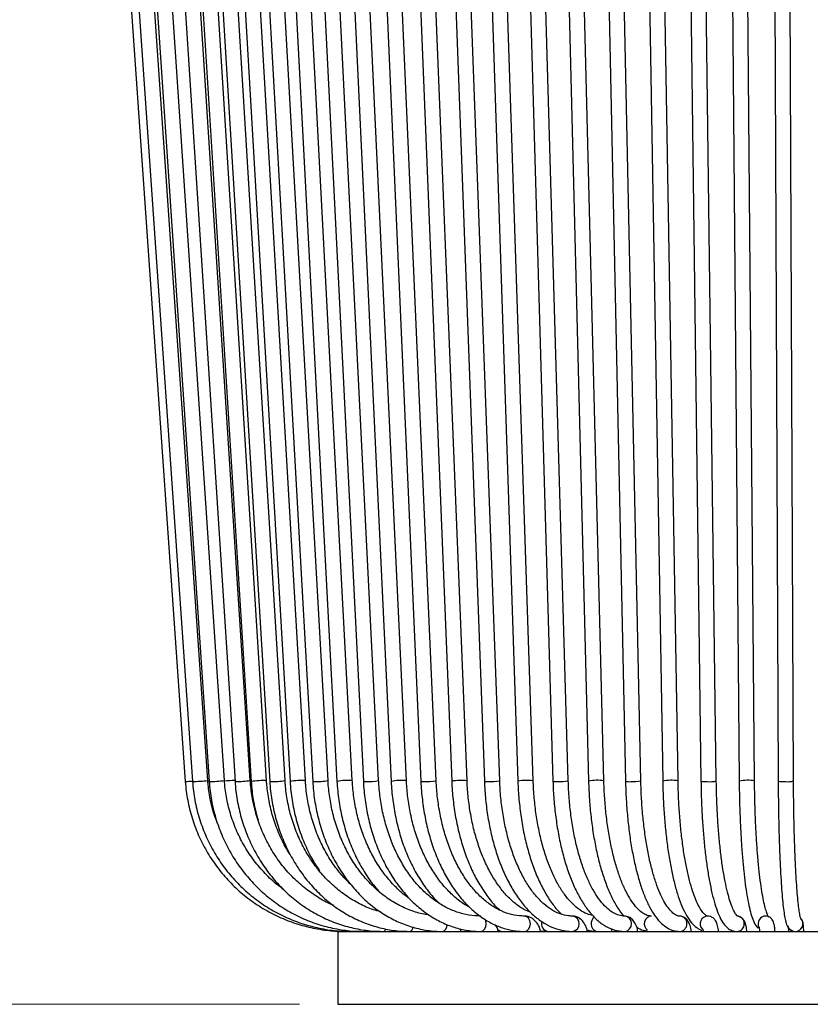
# Model space of a CAD drawing. Header units: millimetres. Extents: x 56 to 123, y 123 to 260.
# Tile 2 of 6: x 82 to 102, y 123 to 149. Entities that reach past the tile are written whole.
import ezdxf

# ---------------------------------------------------------------- set-up
doc = ezdxf.new("R2010")
doc.units = ezdxf.units.MM
doc.styles.add('SLDTEXTSTYLE0', font='TXT', dxfattribs={"width": 0.75})
doc.dimstyles.new('SLDDIMSTYLE0', dxfattribs={"dimtxt": 3.5, "dimasz": 3.302, "dimexe": 0, "dimexo": 0.0625, "dimgap": 0.875, "dimtad": 1, "dimlfac": 5, "dimrnd": 1e-09, "dimzin": 12, "dimdsep": 46, "dimtxsty": 'SLDTEXTSTYLE0', "dimsah": 1, "dimcen": 0.09, "dimadec": 0, "dimazin": 3, "dimtfac": 1, "dimtofl": 0, "dimtmove": 0, "dimatfit": 3, "dimfxl": 0, "dimfrac": 2, "dimtolj": 1, "dimtzin": 12, "dimarcsym": 0})

# ---------------------------------------------------------------- blocks, each defined once
blk = doc.blocks.new('_D')
at = {"color": 7, "linetype": 'Continuous', "lineweight": 0}
for p, q in [((92.72, 187.5), (59.294, 187.5)), ((60.294, 187.5), (60.294, 123.5)), ((88.92, 123.5), (59.294, 123.5))]:
    blk.add_line(p, q, dxfattribs=at)
at = {"color": 7, "linetype": 'Continuous', "lineweight": 18}
for points in [[(60.294, 187.5), (59.786, 184.198), (60.802, 184.198)], [(60.294, 123.5), (60.802, 126.802), (59.786, 126.802)]]:
    blk.add_solid(points, dxfattribs=at)
at = {"color": 7, "linetype": 'Continuous', "lineweight": 18, "insert": (55.782, 149.294), "char_height": 3.5, "attachment_point": 1, "rotation": 90, "style": 'SLDTEXTSTYLE0'}
blk.add_mtext('320,00', dxfattribs=at)

msp = doc.modelspace()

# ---------------------------------------------------------------- linework, layer by layer
at = {"color": 7, "linetype": 'Continuous', "lineweight": 25}
for p, q in [((82.3104, 181.3066), (85.9448, 129.3066)), ((82.5393, 181.3067), (86.1324, 129.3067)), ((86.5315, 129.3343), (82.9383, 181.3343)), ((83.0696, 181.3071), (86.567, 129.3071)), ((86.9661, 129.3339), (83.4687, 181.3339)), ((83.8932, 181.3077), (87.2418, 129.3077)), ((87.641, 129.3334), (84.2924, 181.3334)), ((84.4085, 181.308), (87.6635, 129.308)), ((88.0627, 129.333), (84.8078, 181.333)), ((84.9977, 181.3084), (88.1467, 129.3084)), ((88.546, 129.3326), (85.397, 181.3326)), ((85.6468, 181.3089), (88.6779, 129.3089)), ((89.0772, 129.3322), (86.0461, 181.3322)), ((86.3663, 181.3094), (89.268, 129.3094)), ((89.6674, 129.3317), (86.7656, 181.3317)), ((87.1392, 181.3099), (89.9006, 129.3099)), ((90.3, 129.3311), (87.5387, 181.3311)), ((87.9782, 181.3105), (90.5887, 129.3105)), ((90.9882, 129.3305), (88.3777, 181.3305)), ((88.8634, 181.3111), (91.313, 129.3111)), ((91.7126, 129.3299), (89.2629, 181.3299)), ((89.8091, 181.3118), (92.0887, 129.3118)), ((92.4883, 129.3293), (90.2087, 181.3293)), ((90.793, 181.3124), (92.8939, 129.3124)), ((93.2936, 129.3286), (91.1927, 181.3286)), ((91.8311, 181.3132), (93.7453, 129.3132)), ((94.145, 129.3279), (92.2308, 181.3279)), ((92.8989, 181.3139), (94.6191, 129.3139)), ((95.0189, 129.3271), (93.2987, 181.3271)), ((94.0137, 181.3147), (95.5334, 129.3147)), ((95.9333, 129.3264), (94.4135, 181.3264)), ((95.1491, 181.3155), (96.4627, 129.3155)), ((96.8625, 129.3256), (95.549, 181.3256)), ((96.3237, 181.3163), (97.426, 129.3163)), ((97.8259, 129.3248), (96.7236, 181.3248)), ((97.5096, 181.3171), (98.3965, 129.3171)), ((98.7965, 129.3239), (97.9095, 181.3239)), ((98.7261, 181.3179), (99.3943, 129.3179)), ((99.7942, 129.3231), (99.1261, 181.3231)), ((99.9445, 181.3188), (100.3914, 129.3188)), ((100.7913, 129.3222), (100.3445, 181.3222)), ((101.1846, 181.3197), (101.4084, 129.3197)), ((101.8084, 129.3214), (101.5845, 181.3214)), ((89.9201, 125.3995), (89.9201, 123.4995)), ((89.9201, 125.3995), (115.3201, 125.3995)), ((93.1357, 125.3989), (93.1155, 125.4683)), ((94.1056, 125.4053), (94.201, 125.3995)), ((94.1983, 125.3991), (94.2036, 125.3955)), ((95.208, 125.4122), (95.3992, 125.3995)), ((95.8023, 125.3995), (95.7959, 125.4287)), ((89.9201, 123.4995), (115.3201, 123.4995))]:
    msp.add_line(p, q, dxfattribs=at)
at = {"color": 7, "linetype": 'Continuous', "lineweight": 25, "flags": 128}
for points in [[(86.5324, 129.3245), (86.5524, 129.3259), (86.5657, 129.3267)], [(87.2418, 129.3077), (87.2418, 129.3076), (87.2577, 129.3066)], [(88.1467, 129.3084), (88.1485, 129.3076), (88.1736, 129.3066)], [(89.268, 129.3094), (89.2745, 129.3076), (89.3085, 129.3066)], [(90.5887, 129.3105), (90.6028, 129.3076), (90.6452, 129.3066)], [(94.7901, 125.3995), (94.8497, 125.4148), (94.9002, 125.4581), (94.934, 125.523), (94.9459, 125.5995), (94.934, 125.6761), (94.9002, 125.741), (94.8497, 125.7843), (94.7908, 125.7995)], [(92.652, 125.3995), (92.6981, 125.4148), (92.7372, 125.4581), (92.7633, 125.523), (92.7719, 125.5794)], [(93.6531, 125.3995), (93.7063, 125.4148), (93.7515, 125.4581), (93.7817, 125.523), (93.7923, 125.5995), (93.7817, 125.6761), (93.7649, 125.7186)], [(90.6044, 125.3995), (90.6254, 125.4148), (90.6353, 125.4343)]]:
    msp.add_lwpolyline(points, dxfattribs=at)
at = {"color": 7, "linetype": 'Continuous', "lineweight": 25}
for centre, radius, start, end in [((84.6992, 149.1296), 19.8622, 273.59556, 274.1404), ((85.8814, 135.8411), 6.5392, 272.20016, 275.70547), ((86.5241, 132.9248), 3.618, 270.67886, 277.01668), ((87.4777, 123.1604), 6.1782, 92.20373, 94.75465), ((87.2324, 132.4218), 3.1153, 270.46419, 277.53569), ((88.0003, 127.1292), 2.2047, 88.37784, 98.78739), ((88.1998, 131.6071), 2.3007, 269.34615, 278.6535), ((88.9828, 127.5156), 1.819, 87.02535, 99.65009), ((89.3663, 131.0588), 1.7531, 268.11012, 279.88909), ((90.182, 127.7819), 1.5537, 85.64407, 100.43583), ((90.7232, 130.6547), 1.3504, 266.68574, 281.31272), ((91.5747, 128.0068), 1.3303, 84.05187, 101.34534), ((92.1365, 129.4595), 0.1553, 252.06788, 279.98338), ((92.2213, 130.8128), 1.5074, 267.79701, 280.20028), ((93.143, 128.1028), 1.235, 82.99755, 101.63692), ((93.8096, 129.5531), 0.2484, 254.98979, 277.05536), ((93.9073, 130.5376), 1.2328, 266.87733, 281.11832), ((94.8566, 128.1846), 1.154, 81.91612, 101.87602), ((95.6166, 129.668), 0.363, 256.76101, 275.27798), ((95.7227, 130.3034), 0.9995, 265.82931, 282.1641), ((96.6888, 128.2846), 1.0554, 80.52724, 102.37533), ((97.5198, 129.6571), 0.3535, 254.61154, 277.42141), ((97.6312, 130.2393), 0.935, 265.97024, 282.02033), ((98.6142, 128.2965), 1.0435, 79.93967, 102.03825), ((99.5093, 129.7914), 0.4873, 256.34202, 275.68518), ((99.6251, 130.0421), 0.7386, 264.75256, 283.2345), ((100.6002, 128.3103), 1.0299, 79.30406, 101.69853), ((101.5465, 129.9476), 0.643, 257.59637, 274.42551), ((101.6633, 129.8717), 0.5691, 263.21603, 284.76686), ((96.0194, 125.5996), 0.2018, 277.49776, 82.19972), ((97.3856, 125.5996), 0.2007, 274.44651, 85.10433), ((98.1162, 125.5983), 0.2016, 93.36149, 235.27044), ((98.8278, 125.5996), 0.2002, 272.23922, 87.06325), ((99.5736, 125.5998), 0.1998, 90.83472, 223.2314), ((100.3252, 125.5995), 0.2, 270.65467, 89.90044), ((101.0826, 125.5998), 0.1997, 89.52039, 208.67286), ((94.2274, 125.5688), 0.1713, 183.30668, 261.16476), ((95.4307, 125.5951), 0.1981, 160.6653, 260.84437), ((96.7376, 125.6005), 0.2094, 125.67775, 245.43042), ((101.8537, 125.5996), 0.2, 270.09507, 38.56225), ((91.0814, 125.4884), 0.0954, 291.31254, 346.45891), ((91.7671, 125.5193), 0.1247, 286.27339, 355.74792)]:
    msp.add_arc(centre, radius, start, end, dxfattribs=at)
for points, knots in [([(85.9448, 129.3066), (85.9523, 129.2222), (85.9735, 128.9813), (86.0494, 128.5884), (86.1879, 128.1366), (86.377, 127.7033), (86.6132, 127.2939), (86.8938, 126.9135), (87.2153, 126.5671), (87.5736, 126.2589), (87.9642, 125.9929), (88.3822, 125.7724), (88.8222, 125.5999), (89.2788, 125.4789), (89.718, 125.4107), (90.0039, 125.403), (90.1327, 125.3995)], [0, 0, 0, 0, 0.0402964, 0.1151377, 0.190007, 0.2648762, 0.3397452, 0.414614, 0.4894826, 0.564351, 0.639219, 0.7140868, 0.7889543, 0.8638216, 0.9386887, 1, 1, 1, 1]), ([(86.1324, 129.3067), (86.1398, 129.2224), (86.1608, 128.9815), (86.2359, 128.5885), (86.3729, 128.1366), (86.56, 127.7032), (86.7937, 127.2937), (87.0714, 126.9132), (87.3896, 126.5667), (87.7441, 126.2585), (88.1306, 125.9925), (88.5442, 125.772), (88.9796, 125.5997), (89.4313, 125.4787), (89.8654, 125.4107), (90.148, 125.403), (90.275, 125.3995)], [0, 0, 0, 0, 0.0402847, 0.1151635, 0.1900697, 0.2649738, 0.3398743, 0.41477, 0.48966, 0.5645435, 0.63942, 0.7142896, 0.7891524, 0.8640092, 0.938861, 1, 1, 1, 1]), ([(86.7877, 128.2129), (86.7656, 128.2657), (86.6855, 128.4561), (86.6011, 128.7958), (86.5482, 129.1197), (86.5343, 129.2977), (86.5315, 129.3343)], [0, 0, 0, 0, 0.1487224, 0.536857, 0.9046214, 1, 1, 1, 1]), ([(86.567, 129.3071), (86.5741, 129.2229), (86.5946, 128.982), (86.6677, 128.5889), (86.8013, 128.1368), (86.9837, 127.703), (87.2117, 127.2933), (87.4826, 126.9126), (87.7929, 126.566), (88.1388, 126.2577), (88.5158, 125.9916), (88.9192, 125.7712), (89.3437, 125.599), (89.7842, 125.4782), (90.2067, 125.4106), (90.4814, 125.403), (90.6044, 125.3995)], [0, 0, 0, 0, 0.040258, 0.11522, 0.1902092, 0.2651929, 0.340167, 0.4151278, 0.4900714, 0.564995, 0.6398961, 0.7147736, 0.7896277, 0.8644602, 0.9392743, 1, 1, 1, 1]), ([(88.4945, 126.5065), (88.4607, 126.5296), (88.3069, 126.6348), (88.0629, 126.8652), (87.7693, 127.1939), (87.5175, 127.5595), (87.3081, 127.9525), (87.1448, 128.3686), (87.032, 128.7942), (86.9824, 129.1191), (86.9689, 129.2971), (86.9661, 129.3339)], [0, 0, 0, 0, 0.037686, 0.1715793, 0.3054217, 0.4392139, 0.5729592, 0.7066627, 0.8403309, 0.9669508, 1, 1, 1, 1]), ([(87.2418, 129.3077), (87.2486, 129.2236), (87.2682, 128.9828), (87.3383, 128.5896), (87.4665, 128.1371), (87.6416, 127.703), (87.8606, 127.2928), (88.1208, 126.9118), (88.419, 126.5649), (88.7514, 126.2564), (89.1137, 125.9903), (89.5012, 125.77), (89.9091, 125.598), (90.3321, 125.4775), (90.7366, 125.4104), (90.9991, 125.4029), (91.116, 125.3995)], [0, 0, 0, 0, 0.0402174, 0.1152986, 0.1904089, 0.2655125, 0.3406024, 0.4156708, 0.4907091, 0.5657089, 0.6406625, 0.7155642, 0.7904117, 0.8652067, 0.939956, 1, 1, 1, 1]), ([(89.8063, 126.0837), (89.775, 126.096), (89.6147, 126.1589), (89.3435, 126.3212), (89.0002, 126.569), (88.6878, 126.863), (88.409, 127.194), (88.168, 127.5587), (87.9682, 127.9516), (87.812, 128.3675), (87.7042, 128.7928), (87.6567, 129.1178), (87.6437, 129.2961), (87.641, 129.3334)], [0, 0, 0, 0, 0.0257897, 0.1320279, 0.2381822, 0.3442466, 0.4502233, 0.5561202, 0.661948, 0.7677188, 0.8734443, 0.9735704, 1, 1, 1, 1]), ([(87.6635, 129.308), (87.6703, 129.2241), (87.6897, 128.9835), (87.7438, 128.6456), (87.816, 128.4008), (87.844, 128.3058)], [0, 0, 0, 0, 0.24656392, 0.70757897, 1, 1, 1, 1]), ([(88.6834, 127.4037), (88.6486, 127.4562), (88.5343, 127.6285), (88.382, 127.952), (88.2287, 128.3663), (88.1244, 128.7918), (88.0781, 129.1169), (88.0654, 129.2955), (88.0627, 129.333)], [0, 0, 0, 0, 0.0945837, 0.3103703, 0.5260226, 0.7415726, 0.9456928, 1, 1, 1, 1]), ([(88.1467, 129.3084), (88.1531, 129.2246), (88.1715, 128.9839), (88.2375, 128.5907), (88.3584, 128.1378), (88.5236, 127.7033), (88.7304, 127.2926), (88.9762, 126.9112), (89.258, 126.5638), (89.5721, 126.255), (89.9146, 125.9887), (90.2811, 125.7684), (90.6667, 125.5965), (91.0664, 125.4765), (91.447, 125.4102), (91.6933, 125.4028), (91.802, 125.3995)], [0, 0, 0, 0, 0.0401647, 0.1153872, 0.1906444, 0.2659001, 0.3411455, 0.4163686, 0.4915542, 0.566684, 0.6417385, 0.7166997, 0.7915554, 0.8663029, 0.9409521, 1, 1, 1, 1]), ([(91.0364, 125.9125), (90.9739, 125.9288), (90.7859, 125.9778), (90.4856, 126.1148), (90.1414, 126.3178), (89.8209, 126.5692), (89.5279, 126.862), (89.2668, 127.193), (89.0409, 127.5573), (88.8534, 127.9499), (88.707, 128.3654), (88.6057, 128.7904), (88.5609, 129.1159), (88.5486, 129.2947), (88.546, 129.3326)], [0, 0, 0, 0, 0.0469349, 0.1409247, 0.2347734, 0.3284633, 0.4219993, 0.5154006, 0.6086927, 0.7019012, 0.7950479, 0.8881501, 0.9763149, 1, 1, 1, 1]), ([(88.6779, 129.3089), (88.684, 129.2252), (88.7018, 128.9845), (88.7653, 128.5915), (88.8816, 128.1382), (89.0418, 127.7042), (89.2264, 127.3154), (89.3744, 127.0877), (89.441, 126.9852)], [0, 0, 0, 0, 0.0995388, 0.2862822, 0.4731232, 0.6599753, 0.8468177, 1, 1, 1, 1]), ([(90.2613, 126.623), (90.1813, 126.7025), (90.006, 126.8767), (89.7707, 127.1928), (89.5531, 127.556), (89.3732, 127.9486), (89.2323, 128.3639), (89.1349, 128.7888), (89.0916, 129.1146), (89.0798, 129.2938), (89.0772, 129.3322)], [0, 0, 0, 0, 0.1195319, 0.2617599, 0.4037977, 0.5457015, 0.6875145, 0.8292672, 0.9635107, 1, 1, 1, 1]), ([(89.268, 129.3094), (89.2739, 129.2258), (89.2908, 128.9853), (89.3517, 128.5923), (89.4634, 128.1391), (89.6162, 127.7042), (89.8075, 127.2931), (90.0352, 126.9111), (90.2964, 126.5632), (90.5879, 126.2538), (90.9059, 125.987), (91.2462, 125.7665), (91.6044, 125.5948), (91.9757, 125.4751), (92.3268, 125.4099), (92.5532, 125.4027), (92.652, 125.3995)], [0, 0, 0, 0, 0.0401026, 0.1154712, 0.1908848, 0.2663119, 0.3417453, 0.4171715, 0.4925684, 0.5679041, 0.6431383, 0.718227, 0.7931314, 0.8678306, 0.9423327, 1, 1, 1, 1]), ([(92.3, 125.8327), (92.2411, 125.8403), (92.0653, 125.8631), (91.7791, 125.9579), (91.447, 126.1122), (91.132, 126.3177), (90.8382, 126.568), (90.5697, 126.8606), (90.3302, 127.191), (90.1229, 127.5547), (89.9508, 127.9469), (89.8161, 128.362), (89.7228, 128.7867), (89.6813, 129.113), (89.6698, 129.2928), (89.6674, 129.3317)], [0, 0, 0, 0, 0.0434029, 0.1297322, 0.2158495, 0.3016878, 0.3872469, 0.4725692, 0.5577132, 0.6427353, 0.7276805, 0.8125801, 0.8974533, 0.9778408, 1, 1, 1, 1]), ([(89.9006, 129.3099), (89.9062, 129.2265), (89.9223, 128.9862), (89.9802, 128.5933), (90.0866, 128.1401), (90.2323, 127.7052), (90.4144, 127.2934), (90.6329, 126.913), (90.832, 126.6239), (90.9674, 126.4779), (91.0089, 126.4332)], [0, 0, 0, 0, 0.0761209, 0.2194324, 0.3628398, 0.5062928, 0.6497884, 0.7933021, 0.9367865, 1, 1, 1, 1]), ([(91.7845, 126.2626), (91.754, 126.2829), (91.624, 126.3695), (91.413, 126.5694), (91.1573, 126.8588), (90.9303, 127.1895), (90.7334, 127.5527), (90.5699, 127.9446), (90.4418, 128.3595), (90.3531, 128.7842), (90.3133, 129.1111), (90.3024, 129.2916), (90.3, 129.3311)], [0, 0, 0, 0, 0.0362635, 0.1543383, 0.2720117, 0.3894117, 0.506646, 0.6237922, 0.7408983, 0.8579844, 0.9689075, 1, 1, 1, 1]), ([(90.5887, 129.3105), (90.5939, 129.2273), (90.6092, 128.9871), (90.6639, 128.5945), (90.7646, 128.1414), (90.9024, 127.7064), (91.0752, 127.2949), (91.2812, 126.9124), (91.5178, 126.5636), (91.7822, 126.2534), (92.0712, 125.9858), (92.3809, 125.7647), (92.7071, 125.5928), (93.0452, 125.4735), (93.3624, 125.4095), (93.5658, 125.4025), (93.6531, 125.3995)], [0, 0, 0, 0, 0.0400346, 0.1155355, 0.1910927, 0.2666857, 0.342318, 0.4179846, 0.493661, 0.5693003, 0.644834, 0.7201716, 0.7952154, 0.8698908, 0.9441837, 1, 1, 1, 1]), ([(93.6531, 125.7995), (93.6008, 125.8009), (93.4439, 125.8049), (93.1834, 125.8507), (92.8768, 125.9554), (92.5808, 126.1118), (92.2998, 126.3163), (92.0376, 126.5661), (91.7979, 126.8578), (91.5837, 127.1873), (91.398, 127.5503), (91.2436, 127.9418), (91.1226, 128.3565), (91.0386, 128.7811), (91.0009, 129.1089), (90.9905, 129.2902), (90.9882, 129.3305)], [0, 0, 0, 0, 0.0400117, 0.1201359, 0.2001035, 0.2796134, 0.3585997, 0.4371408, 0.5153689, 0.5934086, 0.671353, 0.7492613, 0.8271589, 0.9050627, 0.9788903, 1, 1, 1, 1]), ([(91.313, 129.3111), (91.318, 129.2281), (91.3322, 128.9882), (91.3836, 128.5959), (91.4781, 128.1429), (91.6076, 127.7079), (91.7701, 127.2966), (91.9636, 126.9134), (92.1873, 126.566), (92.3945, 126.2987), (92.5351, 126.1656), (92.5835, 126.1198)], [0, 0, 0, 0, 0.065582, 0.1894629, 0.3134461, 0.437509, 0.5616685, 0.6859273, 0.8102643, 0.9345946, 1, 1, 1, 1]), ([(93.3578, 126.0327), (93.3061, 126.0603), (93.1629, 126.1368), (92.9407, 126.3167), (92.6956, 126.5642), (92.4717, 126.8557), (92.2714, 127.1845), (92.0976, 127.5471), (91.9529, 127.9383), (91.8393, 128.3529), (91.7604, 128.7774), (91.7247, 129.1062), (91.7148, 129.2886), (91.7126, 129.3299)], [0, 0, 0, 0, 0.0583102, 0.1615773, 0.264116, 0.3662038, 0.4680626, 0.5698378, 0.6715972, 0.7733823, 0.8752095, 0.9717467, 1, 1, 1, 1]), ([(92.0887, 129.3118), (92.0933, 129.2289), (92.1065, 128.9893), (92.1543, 128.5974), (92.2423, 128.1447), (92.3629, 127.71), (92.5142, 127.2986), (92.6949, 126.9158), (92.9029, 126.5663), (93.136, 126.2549), (93.3916, 125.986), (93.6665, 125.7636), (93.9567, 125.5909), (94.2578, 125.4716), (94.5374, 125.409), (94.7155, 125.4023), (94.7901, 125.3995)], [0, 0, 0, 0, 0.0399652, 0.1155709, 0.1912448, 0.2669806, 0.3427966, 0.4187034, 0.4946974, 0.5707465, 0.6467434, 0.7225332, 0.7979043, 0.8726453, 0.9466529, 1, 1, 1, 1]), ([(94.7901, 125.7995), (94.746, 125.8008), (94.612, 125.8047), (94.3892, 125.8499), (94.1253, 125.9543), (93.8702, 126.1102), (93.6279, 126.3138), (93.4017, 126.5624), (93.1943, 126.8527), (93.0085, 127.181), (92.8471, 127.5431), (92.7125, 127.934), (92.6068, 128.3484), (92.5332, 128.7731), (92.4997, 129.1031), (92.4904, 129.2868), (92.4883, 129.3293)], [0, 0, 0, 0, 0.0399148, 0.1211891, 0.2019659, 0.2816714, 0.3603835, 0.4384341, 0.5161373, 0.5937064, 0.6712507, 0.7488254, 0.8264596, 0.9041555, 0.9778468, 1, 1, 1, 1]), ([(92.8939, 129.3124), (92.8981, 129.2298), (92.9103, 128.9906), (92.9543, 128.5992), (93.0354, 128.1469), (93.1466, 127.7126), (93.2861, 127.3014), (93.453, 126.9188), (93.6449, 126.5681), (93.8621, 126.2596), (94.0308, 126.0545), (94.1319, 125.968), (94.1471, 125.955)], [0, 0, 0, 0, 0.0603904, 0.1747917, 0.2893039, 0.403929, 0.5187076, 0.633673, 0.7488402, 0.8641844, 0.9795736, 1, 1, 1, 1]), ([(94.9596, 125.8912), (94.9044, 125.9131), (94.7704, 125.9662), (94.5626, 126.1101), (94.3413, 126.3116), (94.1343, 126.5596), (93.9441, 126.8489), (93.7735, 127.1765), (93.6251, 127.5381), (93.5011, 127.9287), (93.4035, 128.3431), (93.3354, 128.768), (93.3042, 129.0996), (93.2956, 129.2848), (93.2936, 129.3286)], [0, 0, 0, 0, 0.0653721, 0.1588637, 0.2508237, 0.3419264, 0.4326737, 0.5233443, 0.6140493, 0.7048617, 0.7957972, 0.886842, 0.9732322, 1, 1, 1, 1]), ([(93.7453, 129.3132), (93.7491, 129.2307), (93.7602, 128.9919), (93.8003, 128.6011), (93.8741, 128.1494), (93.9754, 127.7156), (94.1026, 127.3048), (94.2547, 126.9222), (94.4302, 126.5724), (94.6278, 126.26), (94.8455, 125.9893), (95.0813, 125.7646), (95.3319, 125.59), (95.5932, 125.4697), (95.8332, 125.4084), (95.9846, 125.4021), (96.0458, 125.3995)], [0, 0, 0, 0, 0.0399001, 0.1155755, 0.1913282, 0.2671667, 0.3431263, 0.4192417, 0.4955407, 0.5720295, 0.6486621, 0.7252121, 0.8012826, 0.8763445, 0.9499964, 1, 1, 1, 1]), ([(96.0458, 125.7995), (96.011, 125.8008), (95.9032, 125.8045), (95.723, 125.8485), (95.5066, 125.9523), (95.2969, 126.1073), (95.0975, 126.3092), (94.9105, 126.5557), (94.7382, 126.844), (94.5833, 127.1709), (94.4481, 127.5319), (94.3351, 127.9224), (94.246, 128.3369), (94.1826, 128.7696), (94.1544, 129.1033), (94.1466, 129.2902), (94.145, 129.3279)], [0, 0, 0, 0, 0.0398131, 0.1233597, 0.2053171, 0.2847825, 0.3626279, 0.4397552, 0.5166906, 0.5936369, 0.6707102, 0.7479459, 0.825334, 0.902846, 0.980447, 1, 1, 1, 1]), ([(94.6191, 129.3139), (94.6226, 129.2317), (94.6325, 128.9933), (94.6684, 128.6032), (94.7347, 128.1523), (94.8257, 127.7192), (94.94, 127.309), (95.0767, 126.9269), (95.2345, 126.5769), (95.4131, 126.2657), (95.5866, 126.0193), (95.7076, 125.898), (95.7562, 125.8494)], [0, 0, 0, 0, 0.05687699, 0.16486055, 0.27295787, 0.38118909, 0.48961598, 0.59830619, 0.70732866, 0.81673676, 0.92652216, 1, 1, 1, 1]), ([(96.571, 125.8178), (96.5222, 125.8282), (96.4113, 125.852), (96.2358, 125.9518), (96.0502, 126.1047), (95.8733, 126.3055), (95.7068, 126.5505), (95.5529, 126.8377), (95.414, 127.1638), (95.2926, 127.5245), (95.1909, 127.915), (95.1105, 128.3298), (95.0533, 128.7629), (95.0275, 129.0987), (95.0204, 129.2877), (95.0189, 129.3271)], [0, 0, 0, 0, 0.069046, 0.1569422, 0.2408979, 0.322912, 0.4043249, 0.4856878, 0.567221, 0.6490124, 0.7310554, 0.8133091, 0.8957237, 0.9782502, 1, 1, 1, 1]), ([(95.5334, 129.3147), (95.5365, 129.2327), (95.5452, 128.9948), (95.5769, 128.6055), (95.6354, 128.1555), (95.7156, 127.7233), (95.8165, 127.314), (95.9371, 126.9325), (96.0767, 126.5834), (96.2344, 126.2707), (96.4094, 125.9983), (96.6013, 125.7705), (96.8085, 125.5918), (97.0282, 125.4685), (97.2286, 125.4078), (97.3534, 125.4018), (97.4011, 125.3995)], [0, 0, 0, 0, 0.0398464, 0.1155591, 0.1913522, 0.2672434, 0.3432821, 0.4195269, 0.4960472, 0.5729173, 0.6501913, 0.727822, 0.8052741, 0.8813451, 0.9546714, 1, 1, 1, 1]), ([(97.4011, 125.7995), (97.3771, 125.8006), (97.3056, 125.8037), (97.1865, 125.8389), (97.035, 125.9247), (96.88, 126.0598), (96.7246, 126.2471), (96.5768, 126.4796), (96.4386, 126.7554), (96.3127, 127.0715), (96.2014, 127.4239), (96.1069, 127.8077), (96.0308, 128.2174), (95.9749, 128.6472), (95.9446, 129.02), (95.9362, 129.248), (95.9333, 129.3264)], [0, 0, 0, 0, 0.0397286, 0.1180489, 0.1917907, 0.2701373, 0.3463517, 0.4221104, 0.4979547, 0.5741398, 0.6506978, 0.7275785, 0.8047127, 0.882034, 0.9594846, 1, 1, 1, 1]), ([(96.4627, 129.3155), (96.4653, 129.2337), (96.4728, 128.9964), (96.5002, 128.608), (96.5506, 128.1591), (96.6198, 127.7279), (96.7068, 127.3197), (96.8109, 126.9393), (96.9313, 126.5909), (97.0678, 126.2795), (97.215, 126.0103), (97.3247, 125.8694), (97.3777, 125.8012)], [0, 0, 0, 0, 0.05506101, 0.15974982, 0.26454767, 0.36948063, 0.47462145, 0.58006246, 0.685924, 0.79236041, 0.89954827, 1, 1, 1, 1]), ([(98.1041, 125.7995), (98.0861, 125.8004), (98.0331, 125.8031), (97.942, 125.8335), (97.8194, 125.9126), (97.6903, 126.0406), (97.5584, 126.221), (97.4315, 126.4474), (97.3118, 126.718), (97.202, 127.03), (97.1043, 127.3792), (97.0209, 127.7607), (96.9532, 128.1689), (96.903, 128.5977), (96.8738, 128.9863), (96.8657, 129.2309), (96.8625, 129.3256)], [0, 0, 0, 0, 0.0397142, 0.1172005, 0.1892567, 0.2658765, 0.3406951, 0.4154404, 0.4906609, 0.5664771, 0.6428099, 0.7195429, 0.7965702, 0.873806, 0.9511826, 1, 1, 1, 1]), ([(97.426, 129.3163), (97.4282, 129.2347), (97.4345, 128.9981), (97.4574, 128.6107), (97.4996, 128.1629), (97.5575, 127.733), (97.6303, 127.3261), (97.7174, 126.9471), (97.8182, 126.6002), (97.9322, 126.2892), (98.0596, 126.0171), (98.2013, 125.7868), (98.3526, 125.6095), (98.5114, 125.4871), (98.6719, 125.4131), (98.7825, 125.4039), (98.8356, 125.3995)], [0, 0, 0, 0, 0.0398121, 0.1155427, 0.1913484, 0.2672463, 0.3432889, 0.4195459, 0.4961154, 0.5731387, 0.6508166, 0.7293976, 0.8089881, 0.8779873, 0.9413986, 1, 1, 1, 1]), ([(98.8356, 125.7995), (98.8245, 125.8002), (98.7926, 125.802), (98.7316, 125.8248), (98.6389, 125.8932), (98.5357, 126.0108), (98.4275, 126.1807), (98.3215, 126.3978), (98.2203, 126.6606), (98.1266, 126.9663), (98.0426, 127.3105), (97.9702, 127.688), (97.9109, 128.0932), (97.8661, 128.5202), (97.8374, 128.9332), (97.8295, 129.2041), (97.8259, 129.3248)], [0, 0, 0, 0, 0.03974892, 0.11391846, 0.18346656, 0.25734246, 0.3303574, 0.40391361, 0.47848286, 0.55393615, 0.63005248, 0.70664018, 0.78355553, 0.86069485, 0.93798286, 1, 1, 1, 1]), ([(98.3965, 129.3171), (98.3983, 129.2358), (98.4033, 128.9998), (98.4217, 128.6135), (98.4556, 128.167), (98.5021, 127.7385), (98.5604, 127.3332), (98.6302, 126.956), (98.7108, 126.611), (98.802, 126.3019), (98.904, 126.0315), (99.0179, 125.8012), (99.1414, 125.6239), (99.2714, 125.4948), (99.3713, 125.448), (99.4178, 125.4263)], [0, 0, 0, 0, 0.0423558, 0.122949, 0.2036159, 0.2843696, 0.3652614, 0.4463624, 0.527778, 0.6096727, 0.692314, 0.7761379, 0.8617489, 0.9357087, 1, 1, 1, 1]), ([(99.5698, 125.7995), (99.5666, 125.7997), (99.5582, 125.8002), (99.5279, 125.8117), (99.4643, 125.8658), (99.3867, 125.9691), (99.3024, 126.1241), (99.2175, 126.328), (99.1349, 126.5798), (99.0576, 126.8764), (98.9875, 127.2129), (98.9266, 127.5843), (98.876, 127.9847), (98.8369, 128.4083), (98.8084, 128.8561), (98.8005, 129.1654), (98.7965, 129.3239)], [0, 0, 0, 0, 0.0398948, 0.1081632, 0.1741341, 0.2439434, 0.3142681, 0.386468, 0.4603533, 0.535447, 0.6113508, 0.6877883, 0.7645777, 0.8415995, 0.918773, 1, 1, 1, 1]), ([(99.3943, 129.3179), (99.3956, 129.2369), (99.3994, 129.0016), (99.4132, 128.6164), (99.4386, 128.1714), (99.4735, 127.7445), (99.5173, 127.341), (99.5696, 126.9658), (99.6299, 126.6232), (99.698, 126.3168), (99.7739, 126.0493), (99.8588, 125.8218), (99.9515, 125.6435), (100.0512, 125.5166), (100.1631, 125.4334), (100.2607, 125.4017), (100.3156, 125.3999), (100.3274, 125.3995)], [0, 0, 0, 0, 0.0398013, 0.1155462, 0.1913526, 0.267225, 0.3432036, 0.4193458, 0.4957398, 0.5725311, 0.6499777, 0.7285715, 0.8093, 0.8808071, 0.9361197, 0.9862637, 1, 1, 1, 1]), ([(100.345, 125.7979), (100.3457, 125.7975), (100.3478, 125.7961), (100.3099, 125.8323), (100.2576, 125.9198), (100.1963, 126.0571), (100.1326, 126.2458), (100.0692, 126.4851), (100.009, 126.7709), (99.954, 127.0984), (99.9057, 127.4621), (99.8649, 127.8564), (99.8326, 128.2754), (99.8093, 128.7131), (99.7981, 129.0657), (99.795, 129.2701), (99.7942, 129.3231)], [0, 0, 0, 0, 0.03493477, 0.10307921, 0.17096738, 0.24301894, 0.3189567, 0.39755675, 0.47780992, 0.55906242, 0.64092491, 0.72316816, 0.80565386, 0.88829488, 0.97103308, 1, 1, 1, 1]), ([(100.3914, 129.3188), (100.3922, 129.238), (100.3948, 129.0034), (100.404, 128.6194), (100.4209, 128.1759), (100.4442, 127.7507), (100.4733, 127.3491), (100.508, 126.9763), (100.5481, 126.6365), (100.593, 126.3337), (100.6431, 126.0706), (100.6975, 125.8481), (100.7647, 125.666), (100.8131, 125.5519), (100.8748, 125.4987), (100.8877, 125.4876)], [0, 0, 0, 0, 0.0435346, 0.1263888, 0.2092999, 0.2922617, 0.3753059, 0.4584784, 0.5418513, 0.6255478, 0.709798, 0.79508, 0.882544, 0.975528, 1, 1, 1, 1]), ([(101.1632, 125.771), (101.161, 125.7736), (101.1562, 125.7794), (101.1262, 125.8374), (101.0895, 125.9409), (101.047, 126.0993), (101.0034, 126.3108), (100.9609, 126.5721), (100.9214, 126.878), (100.8858, 127.2231), (100.8551, 127.6018), (100.8298, 128.0084), (100.8105, 128.4372), (100.7969, 128.877), (100.7932, 129.1754), (100.7913, 129.3222)], [0, 0, 0, 0, 0.04902348, 0.10831145, 0.17665438, 0.25189418, 0.33138598, 0.41321962, 0.4963145, 0.58010857, 0.6643084, 0.74875397, 0.83335276, 0.91804765, 1, 1, 1, 1]), ([(101.4084, 129.3197), (101.4088, 129.2391), (101.4101, 129.0052), (101.4147, 128.6225), (101.4232, 128.1806), (101.4348, 127.7571), (101.4493, 127.3576), (101.4666, 126.9873), (101.4864, 126.6507), (101.5086, 126.3519), (101.5331, 126.0943), (101.5597, 125.8799), (101.5893, 125.7079), (101.6188, 125.5966), (101.6542, 125.516), (101.7092, 125.4466), (101.7879, 125.404), (101.8382, 125.4006), (101.854, 125.3995)], [0, 0, 0, 0, 0.0397198, 0.1153119, 0.1909454, 0.2666029, 0.3422993, 0.4180567, 0.4939101, 0.5699204, 0.6462034, 0.723008, 0.8009702, 0.8822675, 0.9298073, 0.9625475, 0.9882361, 1, 1, 1, 1]), ([(102.0017, 125.7215), (102.0019, 125.7211), (102.0025, 125.7198), (101.9903, 125.755), (101.9737, 125.8315), (101.9521, 125.9641), (101.9294, 126.1516), (101.9068, 126.3913), (101.8855, 126.6775), (101.8662, 127.0049), (101.8492, 127.3681), (101.8348, 127.762), (101.8233, 128.1808), (101.8148, 128.6189), (101.8101, 129.0021), (101.8089, 129.2379), (101.8084, 129.3214)], [0, 0, 0, 0, 0.0205107, 0.0696203, 0.1323744, 0.2056224, 0.284692, 0.3664633, 0.4494632, 0.5330597, 0.6169711, 0.7010613, 0.7852587, 0.8695223, 0.9538266, 1, 1, 1, 1]), ([(95.208, 125.4122), (95.2039, 125.432), (95.1871, 125.512), (95.1209, 125.6237), (95.0168, 125.7309), (94.902, 125.7901), (94.8238, 125.7967), (94.7901, 125.7995)], [0, 0, 0, 0, 0.0906285, 0.3673758, 0.605861, 0.8302496, 1, 1, 1, 1]), ([(96.4304, 125.3995), (96.4266, 125.4216), (96.4121, 125.5038), (96.3549, 125.6168), (96.2637, 125.7245), (96.1567, 125.7884), (96.0803, 125.7961), (96.0458, 125.7995)], [0, 0, 0, 0, 0.1009282, 0.3768149, 0.6110069, 0.8238733, 1, 1, 1, 1]), ([(97.7471, 125.3995), (97.7443, 125.4187), (97.7332, 125.4968), (97.6887, 125.6046), (97.615, 125.7111), (97.5173, 125.7844), (97.4399, 125.7945), (97.4011, 125.7995)], [0, 0, 0, 0, 0.0897157, 0.3665629, 0.599654, 0.7996364, 1, 1, 1, 1]), ([(99.141, 125.3995), (99.1394, 125.4149), (99.1318, 125.4868), (99.101, 125.586), (99.049, 125.6899), (98.9726, 125.7644), (98.8947, 125.7965), (98.8488, 125.7989), (98.8356, 125.7995)], [0, 0, 0, 0, 0.0738248, 0.3454847, 0.5760857, 0.7641918, 0.9323843, 1, 1, 1, 1]), ([(99.8544, 125.3995), (99.8532, 125.4127), (99.8474, 125.4807), (99.8234, 125.5752), (99.7832, 125.6754), (99.7179, 125.7522), (99.6407, 125.7937), (99.5902, 125.7979), (99.5698, 125.7995)], [0, 0, 0, 0, 0.0641167, 0.3303549, 0.562011, 0.7455241, 0.8966094, 1, 1, 1, 1]), ([(100.5911, 125.3995), (100.5904, 125.4104), (100.5862, 125.4739), (100.5683, 125.5648), (100.5403, 125.6584), (100.487, 125.7366), (100.413, 125.7892), (100.3568, 125.796), (100.3274, 125.7995)], [0, 0, 0, 0, 0.05329288, 0.3119381, 0.55217051, 0.72375697, 0.85555575, 1, 1, 1, 1]), ([(101.3242, 125.3995), (101.3238, 125.4079), (101.3212, 125.4667), (101.3081, 125.5596), (101.2934, 125.6409), (101.2483, 125.7223), (101.1923, 125.7726), (101.1324, 125.7967), (101.0945, 125.7988), (101.0817, 125.7995)], [0, 0, 0, 0, 0.0413877, 0.2894593, 0.57223, 0.6962866, 0.8181949, 0.9384813, 1, 1, 1, 1]), ([(94.1056, 125.4053), (94.1005, 125.429), (94.0872, 125.4912), (94.0519, 125.5406), (94.0301, 125.5712)], [0, 0, 0, 0, 0.3816341, 1, 1, 1, 1]), ([(101.754, 125.4291), (101.7459, 125.4333), (101.7235, 125.4451), (101.6976, 125.4741), (101.6779, 125.5055), (101.6691, 125.528), (101.6659, 125.5391), (101.6651, 125.5433), (101.6652, 125.5423), (101.6653, 125.542)], [0, 0, 0, 0, 0.1354752, 0.3772795, 0.5765683, 0.724536, 0.840638, 0.9660236, 1, 1, 1, 1]), ([(102.0753, 125.3995), (102.0751, 125.4054), (102.0739, 125.4592), (102.0679, 125.5423), (102.0622, 125.6059), (102.0471, 125.6636), (102.0251, 125.7104), (102.0014, 125.7339), (101.99, 125.7453)], [0, 0, 0, 0, 0.0372966, 0.3413601, 0.6661022, 0.7963046, 0.901431, 1, 1, 1, 1]), ([(96.4215, 125.4441), (96.4621, 125.4316), (96.5559, 125.4028), (96.6522, 125.4007), (96.7068, 125.3995)], [0, 0, 0, 0, 0.4336353, 1, 1, 1, 1]), ([(97.0724, 125.3995), (97.0703, 125.4211), (97.0679, 125.446), (97.059, 125.4662), (97.0578, 125.4689)], [0, 0, 0, 0, 0.8679913, 1, 1, 1, 1]), ([(97.7179, 125.5097), (97.7295, 125.5019), (97.7971, 125.4564), (97.8908, 125.4226), (97.9735, 125.4145), (97.9928, 125.4126)], [0, 0, 0, 0, 0.1375314, 0.7981263, 1, 1, 1, 1]), ([(99.4337, 125.4696), (99.4343, 125.4683), (99.4356, 125.4653), (99.4434, 125.442), (99.4487, 125.4144), (99.4516, 125.3995)], [0, 0, 0, 0, 0.26918642, 0.60885993, 1, 1, 1, 1]), ([(100.909, 125.5117), (100.9089, 125.5118), (100.9083, 125.5135), (100.911, 125.5044), (100.9155, 125.4778), (100.9207, 125.441), (100.9228, 125.4078), (100.9233, 125.3995)], [0, 0, 0, 0, 0.0233391, 0.2136755, 0.4857441, 0.8711337, 1, 1, 1, 1]), ([(101.6709, 125.4832), (101.671, 125.4816), (101.6727, 125.4617), (101.674, 125.4293), (101.6751, 125.3995)], [0, 0, 0, 0, 0.082509, 1, 1, 1, 1])]:
    msp.add_open_spline(points, degree=3, knots=knots, dxfattribs=at)

# ---------------------------------------------------------------- dimensions: what is measured, and where the dimension line sits
at = {"color": 7, "linetype": 'Continuous', "lineweight": 18}
dim = msp.add_linear_dim(base=(60.2941, 123.4995), p1=(93.7201, 187.4995), p2=(89.9201, 123.4995), angle=90, dimstyle='SLDDIMSTYLE0', dxfattribs=at)
dim.commit()
dim.dimension.update_dxf_attribs({"geometry": '_D', "text_midpoint": (60.2941, 156.4053), "dimtype": 160})

doc.saveas('drawing.dxf')
